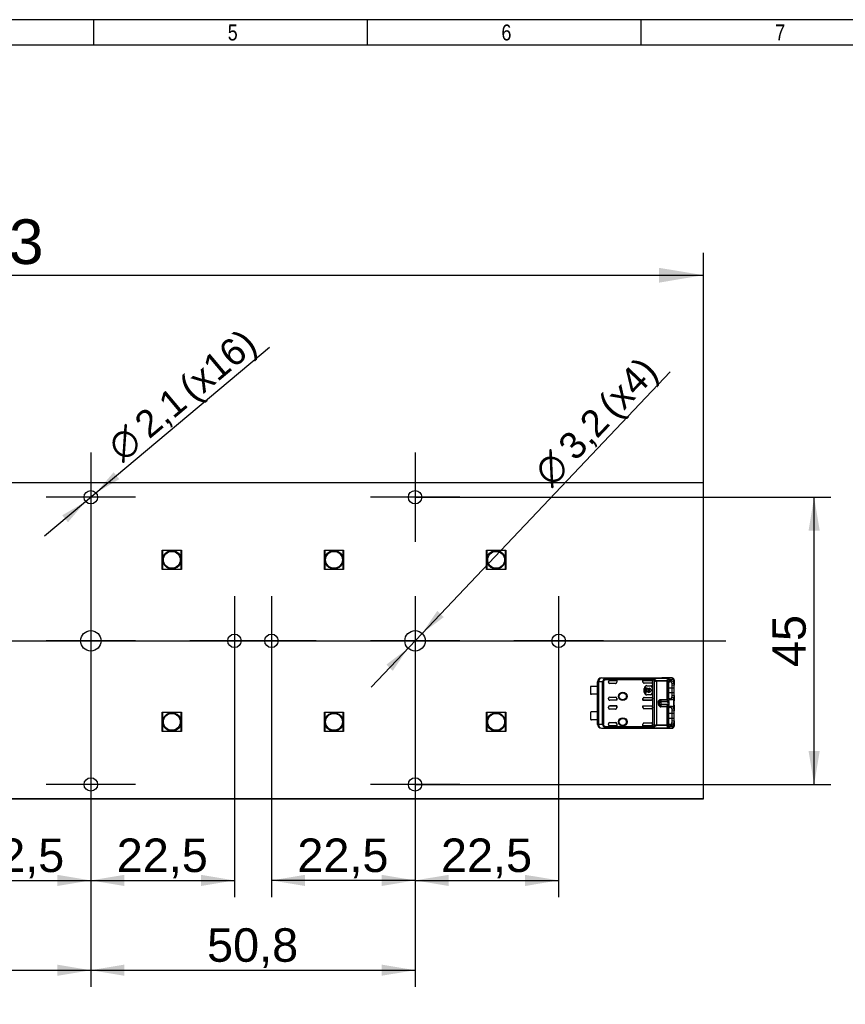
# Model space of a CAD drawing. Header units: millimetres. Extents: x 16 to 406, y 14 to 285.
# Tile 3 of 4: x 180 to 309, y 130 to 285. Entities that reach past the tile are written whole.
import ezdxf
from ezdxf.enums import TextEntityAlignment as Align
from ezdxf.lldxf.tags import DXFTag

# ---------------------------------------------------------------- set-up
doc = ezdxf.new("R2010")
doc.units = ezdxf.units.MM
for name, color, linetype in [('10', 7, 'Continuous'), ('4010-411-12610_S', 7, 'Continuous'), ('Default', 7, 'Continuous'), ('LED_OSLON_GEN3', 7, 'Continuous'), ('PCB_RECLED_224X5', 7, 'Continuous')]:
    doc.layers.add(name, color=color, linetype=linetype)
doc.styles.add('SEACAD_Arial', font='arial.ttf')
doc.styles.add('SEACAD_Solid_Edge_ANSI1_Symbols', font='semeca1.ttf')
tags = doc.linetypes.add('CENTER2', pattern=[28.575, 19.05, -3.175, 3.175, -3.175]).pattern_tags.tags
tags[10:11] = [DXFTag(74, 4), DXFTag(75, 0), DXFTag(340, '0'), DXFTag(46, 0.0), DXFTag(50, 0.0), DXFTag(44, 0.0), DXFTag(45, 0.0)]
tags[8:9] = [DXFTag(74, 4), DXFTag(75, 0), DXFTag(340, '0'), DXFTag(46, 0.0), DXFTag(50, 0.0), DXFTag(44, 0.0), DXFTag(45, 0.0)]
tags[6:7] = [DXFTag(74, 4), DXFTag(75, 0), DXFTag(340, '0'), DXFTag(46, 0.0), DXFTag(50, 0.0), DXFTag(44, 0.0), DXFTag(45, 0.0)]
tags[4:5] = [DXFTag(74, 4), DXFTag(75, 0), DXFTag(340, '0'), DXFTag(46, 0.0), DXFTag(50, 0.0), DXFTag(44, 0.0), DXFTag(45, 0.0)]
doc.dimstyles.new('ISO', dxfattribs={"dimtxt": 7, "dimasz": 7, "dimexe": 3.5, "dimexo": 0, "dimgap": 1.75, "dimtad": 1, "dimtxsty": 'SEACAD_Arial', "dimblk1": '_SE_FILLED', "dimblk2": '_SE_FILLED', "dimsah": 1, "dimcen": 3.5, "dimadec": 0, "dimazin": 0, "dimtfac": 0.5, "dimtdec": 3, "dimtmove": 0, "dimatfit": 3, "dimfxl": 1, "dimarcsym": 0})

# ---------------------------------------------------------------- blocks, each defined once
blk = doc.blocks.new('SEANNOT_GROUP')
at = {"layer": 'Default', "color": 7, "linetype": 'CENTER2'}
blk.add_line((60.27, 187.27), (290.27, 187.27), dxfattribs=at)
blk = doc.blocks.new('SEANNOT_GROUP12')
at = {"layer": 'Default', "color": 7, "linetype": 'CENTER2'}
for p, q in [((190.77, 216.77), (190.77, 202.77)), ((197.77, 209.77), (183.77, 209.77))]:
    blk.add_line(p, q, dxfattribs=at)
blk = doc.blocks.new('SEANNOT_GROUP13')
at = {"layer": 'Default', "color": 7, "linetype": 'CENTER2'}
for p, q in [((190.77, 194.27), (190.77, 180.27)), ((197.77, 187.27), (183.77, 187.27))]:
    blk.add_line(p, q, dxfattribs=at)
blk = doc.blocks.new('SEANNOT_GROUP14')
at = {"layer": 'Default', "color": 7, "linetype": 'CENTER2'}
for p, q in [((190.77, 171.77), (190.77, 157.77)), ((197.77, 164.77), (183.77, 164.77))]:
    blk.add_line(p, q, dxfattribs=at)
blk = doc.blocks.new('SEANNOT_GROUP15')
at = {"layer": 'Default', "color": 7, "linetype": 'CENTER2'}
for p, q in [((213.27, 194.27), (213.27, 180.27)), ((220.27, 187.27), (206.27, 187.27))]:
    blk.add_line(p, q, dxfattribs=at)
blk = doc.blocks.new('SEANNOT_GROUP16')
at = {"layer": 'Default', "color": 7, "linetype": 'CENTER2'}
for p, q in [((219.07, 194.27), (219.07, 180.27)), ((226.07, 187.27), (212.07, 187.27))]:
    blk.add_line(p, q, dxfattribs=at)
blk = doc.blocks.new('SEANNOT_GROUP17')
at = {"layer": 'Default', "color": 7, "linetype": 'CENTER2'}
for p, q in [((241.57, 216.77), (241.57, 202.77)), ((248.57, 209.77), (234.57, 209.77))]:
    blk.add_line(p, q, dxfattribs=at)
blk = doc.blocks.new('SEANNOT_GROUP18')
at = {"layer": 'Default', "color": 7, "linetype": 'CENTER2'}
for p, q in [((241.57, 194.27), (241.57, 180.27)), ((248.57, 187.27), (234.57, 187.27))]:
    blk.add_line(p, q, dxfattribs=at)
blk = doc.blocks.new('SEANNOT_GROUP19')
at = {"layer": 'Default', "color": 7, "linetype": 'CENTER2'}
for p, q in [((241.57, 171.77), (241.57, 157.77)), ((248.57, 164.77), (234.57, 164.77))]:
    blk.add_line(p, q, dxfattribs=at)
blk = doc.blocks.new('SEANNOT_GROUP20')
at = {"layer": 'Default', "color": 7, "linetype": 'CENTER2'}
for p, q in [((264.07, 194.27), (264.07, 180.27)), ((271.07, 187.27), (257.07, 187.27))]:
    blk.add_line(p, q, dxfattribs=at)
blk = doc.blocks.new('SE1')
at = {"layer": '4010-411-12610_S', "color": 7, "linetype": 'Continuous'}
for p, q in [((270.17, 180.14), (270.17, 180.87)), ((270.17, 180.87), (270.18, 180.87)), ((270.18, 180.85), (270.18, 180.87)), ((270.18, 174.18), (270.18, 180.85)), ((270.33, 180.85), (270.18, 180.85)), ((270.18, 180.85), (270.18, 180.85)), ((270.33, 180.85), (270.33, 174.19)), ((270.95, 180.85), (270.33, 180.85)), ((270.77, 181.47), (280.22, 181.47)), ((270.77, 181.47), (270.78, 181.45)), ((271.46, 181.44), (270.78, 181.45)), ((271.1, 180.85), (270.95, 180.85)), ((270.95, 174.19), (270.95, 180.85)), ((271.1, 180.85), (271.1, 174.19)), ((271.24, 181.34), (271.33, 181.17)), ((271.33, 181.35), (278.86, 181.35)), ((271.33, 181.35), (271.33, 181.17)), ((278.8, 181.17), (271.33, 181.17)), ((271.46, 181.44), (281.24, 181.44)), ((271.46, 181.44), (271.46, 181.44)), ((271.46, 181.44), (281.24, 181.44)), ((271.87, 180.77), (271.87, 180.87)), ((272.07, 181.07), (273.17, 181.07)), ((273.16, 181.07), (272.07, 181.07)), ((272.07, 181.07), (272.07, 181.07)), ((272.97, 180.57), (272.07, 180.57)), ((273.16, 181.07), (273.16, 180.77)), ((273.16, 181.07), (273.17, 181.07)), ((273.16, 180.77), (273.17, 180.77)), ((273.17, 181.07), (273.17, 180.77)), ((277.27, 180.83), (277.27, 181.07)), ((277.27, 181.07), (278.6, 181.07)), ((277.28, 181.07), (277.27, 181.07)), ((277.28, 180.82), (277.27, 180.83)), ((278.6, 181.07), (277.28, 181.07)), ((277.28, 180.82), (277.28, 181.07)), ((278.6, 180.63), (277.47, 180.63)), ((278.6, 181.07), (278.6, 181.07)), ((278.8, 181.17), (278.8, 181.16)), ((278.8, 180.87), (278.8, 181.16)), ((278.8, 180.87), (278.8, 180.83)), ((278.8, 178.21), (278.8, 180.83)), ((279.2, 181.15), (278.86, 181.35)), ((279.08, 174.03), (279.08, 181.01)), ((279.42, 181.06), (281.06, 181.06)), ((279.42, 181.06), (279.42, 180.93)), ((279.42, 180.93), (279.42, 174.1)), ((281.06, 180.93), (279.42, 180.93)), ((280.22, 181.46), (280.22, 181.47)), ((280.22, 181.46), (280.23, 181.46)), ((281.83, 181.46), (280.22, 181.46)), ((281.06, 181.06), (281.14, 181.28)), ((281.06, 180.93), (281.06, 181.06)), ((281.06, 178.1), (281.06, 180.93)), ((281.25, 180.93), (281.06, 180.93)), ((281.14, 181.28), (281.24, 181.44)), ((281.83, 181.46), (281.24, 181.44)), ((281.24, 181.44), (281.24, 181.44)), ((281.25, 180.93), (281.25, 178.1)), ((281.38, 180.88), (281.54, 180.88)), ((281.43, 181.24), (282.01, 181.26)), ((281.82, 180.98), (281.5, 180.98)), ((281.54, 180.88), (281.82, 180.98)), ((281.83, 180.59), (282.11, 180.66)), ((282.11, 180.66), (282.11, 181.22)), ((282.17, 181.06), (282.17, 180.31)), ((269.07, 180.09), (269.07, 178.94)), ((270.17, 180.14), (269.22, 180.14)), ((270.17, 180.14), (270.17, 178.89)), ((277.48, 179.22), (277.48, 179.82)), ((277.5, 179.82), (277.48, 179.82)), ((277.48, 179.22), (277.5, 179.22)), ((277.5, 179.22), (277.5, 179.82)), ((277.62, 179.02), (277.62, 180.01)), ((277.62, 180.01), (277.75, 180.01)), ((277.75, 179.02), (277.62, 179.02)), ((277.75, 180.01), (277.75, 179.58)), ((277.75, 179.58), (277.86, 179.58)), ((277.86, 179.45), (277.75, 179.45)), ((277.75, 179.45), (277.75, 179.02)), ((277.9, 180.24), (278.5, 180.24)), ((277.9, 180.24), (277.9, 180.22)), ((277.9, 180.22), (278.5, 180.22)), ((277.98, 179.58), (278.39, 179.58)), ((278.39, 179.45), (277.98, 179.45)), ((278.1, 179.84), (278.1, 179.72)), ((278.27, 179.72), (278.27, 179.84)), ((278.5, 180.22), (278.5, 180.24)), ((278.52, 179.58), (278.62, 179.58)), ((278.62, 179.45), (278.52, 179.45)), ((278.62, 179.58), (278.62, 179.45)), ((278.73, 180.02), (278.7, 180.02)), ((278.7, 180.02), (278.7, 179.02)), ((278.7, 179.02), (278.73, 179.02)), ((278.73, 180.02), (278.73, 179.02)), ((281.27, 180.37), (281.27, 178.67)), ((281.87, 179.87), (281.27, 179.87)), ((281.27, 179.17), (281.87, 179.17)), ((282.17, 180.31), (281.87, 180.27)), ((281.87, 179.87), (281.87, 180.27)), ((282.17, 179.87), (281.87, 179.87)), ((281.87, 179.17), (281.87, 179.87)), ((281.87, 179.17), (282.17, 179.17)), ((281.87, 178.77), (281.87, 179.17)), ((282.17, 179.87), (282.17, 180.31)), ((282.17, 180.28), (282.17, 180.31)), ((282.17, 179.17), (282.17, 179.87)), ((282.17, 178.73), (282.17, 179.17)), ((270.17, 178.89), (269.22, 178.89)), ((270.17, 176.14), (270.17, 178.89)), ((271.87, 178.16), (271.87, 178.27)), ((272.07, 178.47), (272.97, 178.47)), ((273.17, 177.96), (272.07, 177.96)), ((273.16, 177.96), (272.07, 177.96)), ((272.07, 177.96), (272.07, 177.96)), ((273.16, 177.96), (273.16, 178.27)), ((273.17, 178.27), (273.16, 178.27)), ((273.16, 177.96), (273.17, 177.96)), ((273.17, 178.27), (273.17, 177.96)), ((277.28, 178.22), (277.27, 178.21)), ((277.27, 177.96), (277.27, 178.21)), ((277.27, 177.96), (278.6, 177.96)), ((277.28, 177.96), (277.27, 177.96)), ((277.28, 178.22), (277.28, 177.96)), ((278.6, 177.96), (277.28, 177.96)), ((277.47, 178.41), (278.6, 178.41)), ((277.9, 178.82), (277.9, 178.79)), ((278.5, 178.82), (277.9, 178.82)), ((278.5, 178.79), (277.9, 178.79)), ((278.5, 178.79), (278.5, 178.82)), ((278.6, 177.96), (278.6, 177.96)), ((278.8, 178.21), (278.8, 178.16)), ((278.8, 176.87), (278.8, 178.16)), ((279.67, 177.66), (279.67, 177.38)), ((279.87, 177.63), (279.67, 177.66)), ((279.87, 177.41), (279.67, 177.38)), ((279.87, 177.63), (279.94, 177.85)), ((279.87, 177.53), (279.87, 177.55)), ((279.87, 177.41), (279.87, 177.53)), ((280.07, 178.1), (281.06, 178.1)), ((280.07, 178.1), (280.07, 177.98)), ((281.06, 177.98), (280.07, 177.98)), ((280.07, 177.98), (280.07, 177.76)), ((280.07, 177.76), (281.13, 177.76)), ((280.07, 177.76), (280.07, 177.27)), ((281.06, 177.98), (281.06, 178.1)), ((281.06, 178.1), (281.25, 178.1)), ((281.13, 177.76), (281.06, 177.98)), ((281.54, 178.16), (281.38, 178.16)), ((281.5, 178.06), (281.82, 178.06)), ((281.82, 178.06), (281.54, 178.16)), ((281.83, 178.44), (282.11, 178.37)), ((281.87, 178.77), (282.17, 178.73)), ((282.11, 176.66), (282.11, 178.37)), ((282.17, 178.73), (282.17, 177.94)), ((282.17, 177.94), (282.17, 177.91)), ((269.07, 176.09), (269.07, 174.94)), ((270.17, 176.14), (269.22, 176.14)), ((270.17, 176.14), (270.17, 174.89)), ((271.87, 176.77), (271.87, 176.87)), ((272.07, 177.07), (273.17, 177.07)), ((273.16, 177.07), (272.07, 177.07)), ((272.07, 177.07), (272.07, 177.07)), ((272.97, 176.57), (272.07, 176.57)), ((273.16, 176.77), (273.16, 177.07)), ((273.16, 177.07), (273.17, 177.07)), ((273.16, 176.77), (273.17, 176.77)), ((273.17, 177.07), (273.17, 176.77)), ((277.27, 176.83), (277.27, 177.07)), ((277.27, 177.07), (278.6, 177.07)), ((277.28, 177.07), (277.27, 177.07)), ((277.28, 176.82), (277.27, 176.83)), ((277.28, 177.07), (277.28, 176.82)), ((277.28, 177.07), (278.6, 177.07)), ((278.6, 176.63), (277.47, 176.63)), ((278.6, 177.07), (278.6, 177.07)), ((278.8, 176.87), (278.8, 176.83)), ((278.8, 174.21), (278.8, 176.83)), ((281.13, 177.27), (280.07, 177.27)), ((280.07, 177.27), (280.07, 177.06)), ((280.07, 177.06), (281.06, 177.06)), ((280.07, 177.06), (280.07, 176.93)), ((281.06, 176.93), (280.07, 176.93)), ((281.06, 177.06), (281.13, 177.27)), ((281.06, 176.93), (281.06, 177.06)), ((281.06, 174.1), (281.06, 176.93)), ((281.25, 176.93), (281.06, 176.93)), ((281.25, 176.93), (281.25, 174.1)), ((281.27, 176.37), (281.27, 174.67)), ((281.87, 175.87), (281.27, 175.87)), ((281.38, 176.88), (281.54, 176.88)), ((281.82, 176.98), (281.5, 176.98)), ((281.54, 176.88), (281.82, 176.98)), ((281.83, 176.59), (282.11, 176.66)), ((282.17, 176.31), (281.87, 176.27)), ((281.87, 175.87), (281.87, 176.27)), ((282.17, 175.87), (281.87, 175.87)), ((281.87, 175.17), (281.87, 175.87)), ((282.17, 177.12), (282.17, 177.1)), ((282.17, 177.1), (282.17, 176.31)), ((282.17, 175.87), (282.17, 176.31)), ((282.17, 176.28), (282.17, 176.31)), ((282.17, 175.17), (282.17, 175.87)), ((270.17, 174.89), (269.22, 174.89)), ((270.17, 174.17), (270.17, 174.89)), ((272.07, 174.47), (272.97, 174.47)), ((277.47, 174.41), (278.6, 174.41)), ((281.27, 175.17), (281.87, 175.17)), ((281.83, 174.44), (282.11, 174.37)), ((281.87, 175.17), (282.17, 175.17)), ((281.87, 174.77), (281.87, 175.17)), ((281.87, 174.77), (282.17, 174.73)), ((282.11, 173.82), (282.11, 174.37)), ((282.17, 174.73), (282.17, 175.17)), ((282.17, 174.73), (282.17, 173.97)), ((270.17, 174.17), (270.18, 174.17)), ((270.18, 174.18), (270.33, 174.18)), ((270.18, 174.18), (270.18, 174.17)), ((270.18, 174.18), (270.18, 174.18)), ((270.33, 174.19), (270.95, 174.19)), ((270.78, 173.58), (270.77, 173.57)), ((270.77, 173.57), (280.22, 173.57)), ((270.78, 173.58), (271.46, 173.59)), ((270.95, 174.19), (271.1, 174.19)), ((271.24, 173.7), (271.25, 173.71)), ((271.25, 173.71), (271.33, 173.86)), ((271.33, 173.86), (278.8, 173.86)), ((271.33, 173.86), (271.33, 173.68)), ((278.87, 173.68), (271.33, 173.68)), ((271.46, 173.6), (281.24, 173.6)), ((271.46, 173.6), (271.46, 173.59)), ((281.24, 173.59), (271.46, 173.59)), ((271.87, 174.16), (271.87, 174.27)), ((273.17, 173.96), (272.07, 173.96)), ((273.16, 173.96), (272.07, 173.96)), ((272.07, 173.96), (272.07, 173.96)), ((273.16, 174.27), (273.16, 173.96)), ((273.17, 174.27), (273.16, 174.27)), ((273.16, 173.96), (273.17, 173.96)), ((273.17, 174.27), (273.17, 173.96)), ((277.28, 174.22), (277.27, 174.21)), ((277.27, 173.96), (277.27, 174.21)), ((277.27, 173.96), (278.6, 173.96)), ((277.28, 173.96), (277.27, 173.96)), ((277.28, 173.96), (277.28, 174.22)), ((278.6, 173.96), (277.28, 173.96)), ((278.6, 173.96), (278.6, 173.96)), ((278.8, 174.21), (278.8, 174.16)), ((278.8, 173.88), (278.8, 174.16)), ((278.87, 173.68), (279.2, 173.88)), ((279.42, 174.1), (281.06, 174.1)), ((279.42, 174.1), (279.42, 173.98)), ((281.06, 173.98), (279.42, 173.98)), ((280.22, 173.57), (280.22, 173.58)), ((280.23, 173.58), (280.22, 173.58)), ((280.22, 173.58), (281.83, 173.58)), ((281.06, 173.98), (281.06, 174.1)), ((281.06, 174.1), (281.25, 174.1)), ((281.14, 173.75), (281.06, 173.98)), ((281.24, 173.6), (281.14, 173.75)), ((281.24, 173.59), (281.24, 173.6)), ((281.24, 173.59), (281.83, 173.58)), ((281.54, 174.16), (281.38, 174.16)), ((282.01, 173.78), (281.43, 173.79)), ((281.5, 174.06), (281.82, 174.06)), ((281.82, 174.06), (281.54, 174.16))]:
    blk.add_line(p, q, dxfattribs=at)
for centre, radius in [((274.12, 178.57), 0.657), ((274.12, 178.57), 0.586), ((274.12, 178.57), 0.55), ((274.12, 178.57), 0.552), ((274.12, 174.57), 0.657), ((274.12, 174.57), 0.586), ((274.12, 174.57), 0.55), ((274.12, 174.57), 0.552)]:
    blk.add_circle(centre, radius, dxfattribs=at)
for centre, radius, start, end in [((270.78, 180.85), 0.6, 90.004, 179.9956), ((271.53, 180.83), 0.581, 119.4844, 178.8126), ((271.32, 181.14), 0.213, 87.689, 111.1832), ((272.07, 180.77), 0.2, 180, 270), ((279.31, 181.11), 0.513, 151.4654, 172.6325), ((278.32, 179.86), 1.39, 56.3247, 69.4849), ((279.43, 180.86), 0.376, 127.5468, 155.6336), ((279.43, 181.75), 0.821, 244.9096, 269.4245), ((279.44, 181.42), 0.362, 227.489, 267.1839), ((281.03, 180.81), 0.249, 29.2716, 83.1726), ((281.1, 181.06), 0.231, 15.4661, 81.313), ((281.23, 181.23), 0.207, 3.1146, 84.8365), ((282.15, 180.68), 0.935, 152.0828, 164.2359), ((281.64, 180.97), 0.346, 126.1301, 153.8376), ((281.82, 181.12), 0.334, 46.0862, 90.7925), ((281.82, 181.26), 0.195, 358.4846, 87.9947), ((280.89, 180.3), 0.983, 358.1011, 17.0483), ((281.79, 181.1), 0.378, 9.6947, 37.3605), ((281.4, 180.36), 0.768, 356.2754, 23.2153), ((281.79, 181.1), 0.378, 357.4172, 1.3958), ((269.22, 179.89), 0.25, 90, 126.8699), ((269.22, 179.14), 0.25, 233.1301, 270), ((277.9, 179.82), 0.426, 90, 180), ((277.9, 179.22), 0.426, 180, 270), ((277.9, 179.82), 0.4, 90, 180), ((277.9, 179.22), 0.4, 180, 270), ((278.19, 179.52), 0.337, 104.2042, 168.6727), ((278.19, 179.52), 0.337, 191.3273, 348.6727), ((278.19, 179.52), 0.217, 112.432, 162.2153), ((278.19, 179.52), 0.217, 197.7847, 342.2153), ((278.19, 179.52), 0.337, 11.3273, 75.7958), ((278.19, 179.52), 0.217, 17.7847, 67.568), ((278.5, 180.02), 0.226, 0, 90), ((278.5, 180.02), 0.2, 0, 90), ((278.5, 179.02), 0.226, 270, 360), ((278.5, 179.02), 0.2, 270, 0), ((272.07, 178.27), 0.2, 90, 180), ((280.54, 177.56), 0.668, 174.1343, 181.3005), ((281.03, 178.22), 0.249, 276.8284, 330.7273), ((281.1, 177.99), 0.232, 278.5939, 343.7237), ((280.78, 177.52), 0.426, 324.702, 35.2981), ((280.28, 177.52), 1.12, 338.5184, 21.4817), ((280.74, 178.75), 1.13, 344.1984, 0.6678), ((281.41, 178.68), 0.763, 336.7298, 3.8484), ((284.11, 177.52), 1.98, 168.5509, 191.4751), ((284.39, 177.52), 2.26, 170.3389, 189.6943), ((269.22, 175.89), 0.25, 90, 126.8699), ((272.07, 176.77), 0.2, 180, 270), ((281.03, 176.81), 0.249, 29.2767, 83.1684), ((282.18, 176.67), 0.962, 153.0574, 164.1819), ((280.89, 176.3), 0.983, 358.1004, 17.046), ((281.4, 176.36), 0.768, 356.2579, 23.1838), ((269.22, 175.14), 0.25, 233.1301, 270), ((272.07, 174.27), 0.2, 90, 180), ((280.74, 174.75), 1.13, 344.1985, 0.6687), ((281.41, 174.68), 0.763, 336.7079, 3.8541), ((270.78, 174.18), 0.6, 180.0044, 269.9972), ((271.53, 174.2), 0.582, 181.2569, 240.5251), ((271.32, 173.9), 0.216, 248.8079, 271.9904), ((278.32, 175.18), 1.39, 290.5133, 303.6746), ((279.23, 173.91), 0.427, 186.3279, 211.9726), ((279.43, 173.27), 0.829, 90.6971, 114.9695), ((279.44, 173.61), 0.365, 93.0093, 132.3193), ((281.03, 174.22), 0.249, 276.8293, 330.7266), ((281.1, 173.98), 0.231, 278.6128, 344.6201), ((281.23, 173.8), 0.206, 275.0488, 356.9914), ((282.15, 174.36), 0.934, 195.762, 207.932), ((281.64, 174.07), 0.346, 206.1713, 233.8588), ((281.82, 173.91), 0.334, 269.1872, 313.9663), ((281.82, 173.77), 0.195, 272.0087, 1.5161), ((281.8, 173.93), 0.364, 313.708, 351.2949), ((281.94, 173.79), 0.167, 312.1258, 8.1629)]:
    blk.add_arc(centre, radius, start, end, dxfattribs=at)
for centre, major_axis, ratio, start_param, end_param in [((270.77, 180.87), (0.424, -0.424), 0.999924, 2.35623, 3.926978), ((270.78, 180.85), (0.006, 0.6), 0.766027, 0.013567, 1.579437), ((272.07, 180.87), (0, -0.2), 0.999994, 3.141593, 4.712389), ((272.07, 180.87), (0, -0.2), 0.999994, 3.141593, 4.712375), ((272.96, 180.77), (-0.2, 0), 0.999848, 1.570796, 3.141601), ((272.97, 180.77), (-0.2, 0), 0.999848, 1.570796, 3.141601), ((277.47, 180.83), (0.141, -0.141), 0.999695, 3.926839, 5.497939), ((277.48, 180.82), (0.141, -0.141), 0.999695, 3.932239, 4.712389), ((278.6, 180.87), (0, -0.2), 0.999994, 1.570796, 3.141593), ((278.6, 180.87), (0, -0.2), 0.999994, 1.570796, 3.141593), ((278.6, 180.83), (0, -0.2), 0.999848, 0, 1.570796), ((280.22, 180.87), (0, 0.6), 0.999962, 6.103357, 6.283185), ((281.24, 181.24), (-0.005, 0.2), 0.939661, 4.689874, 6.257729), ((282.02, 180.36), (-0.001, -0.902), 0.342128, 2.840825, 3.150345), ((281.92, 181.22), (-0.134, -0.148), 0.8975, 2.254597, 3.141363), ((272.07, 178.16), (0, 0.2), 0.999994, 1.570796, 3.141593), ((272.07, 178.16), (0, 0.2), 0.999994, 1.570796, 3.141593), ((272.96, 178.27), (-0.2, 0), 0.999848, 3.141593, 4.712389), ((272.97, 178.27), (-0.2, 0), 0.999848, 3.141593, 4.712389), ((277.47, 178.21), (0.141, 0.141), 0.999695, 0.785246, 2.356347), ((277.48, 178.22), (0.141, 0.141), 0.999695, 1.570796, 2.356347), ((278.6, 178.21), (0, 0.2), 0.999848, 4.712389, 6.283185), ((278.6, 178.16), (0, 0.2), 0.999994, 3.141593, 4.712389), ((278.6, 178.16), (0, 0.2), 0.999994, 3.141593, 4.712389), ((280.07, 177.6), (-0.2, 0), 0.821429, 4.712389, 6.100671), ((280.07, 177.44), (0.2, 0), 0.821429, 3.324107, 4.712389), ((281.49, 178.71), (0, -0.938), 0.34202, -0.859272, -0.576897), ((272.07, 176.87), (0, -0.2), 0.999994, 3.141593, 4.712389), ((272.07, 176.87), (0, -0.2), 0.999994, 3.141593, 4.712389), ((272.96, 176.77), (-0.2, 0), 0.999848, 1.570796, 3.141593), ((272.97, 176.77), (-0.2, 0), 0.999848, 1.570796, 3.141593), ((277.47, 176.83), (0.141, -0.141), 0.999695, 3.926838, 5.497939), ((277.48, 176.82), (0.141, -0.141), 0.999695, 3.926838, 4.712389), ((278.6, 176.87), (0, -0.2), 0.999994, 1.570796, 3.141593), ((278.6, 176.87), (0, -0.2), 0.999994, 1.570796, 3.141593), ((278.6, 176.83), (0, -0.2), 0.999848, 0, 1.570796), ((272.96, 174.27), (-0.2, 0), 0.999848, 3.141593, 4.712389), ((272.97, 174.27), (-0.2, 0), 0.999848, 3.141593, 4.712389), ((277.47, 174.21), (0.141, 0.141), 0.999695, 0.785246, 2.356347), ((277.48, 174.22), (0.141, 0.141), 0.999695, 1.570796, 2.356347), ((278.6, 174.21), (0, 0.2), 0.999848, 4.712389, 6.283185), ((270.77, 174.17), (0.424, 0.424), 0.999924, 2.356207, 3.926956), ((270.78, 174.18), (-0.006, 0.6), 0.766027, 1.562157, 3.128038), ((272.07, 174.16), (0, 0.2), 0.999994, 1.570796, 3.141593), ((272.07, 174.16), (0, 0.2), 0.999994, 1.57081, 3.141593), ((278.6, 174.16), (0, 0.2), 0.999994, 3.141593, 4.712389), ((278.6, 174.16), (0, 0.2), 0.999994, 3.141593, 4.712389), ((280.22, 174.17), (0, 0.6), 0.999962, 3.141593, 3.321418), ((281.24, 173.79), (0.005, 0.2), 0.939661, 3.166998, 4.734915), ((282.02, 174.68), (0, 0.9), 0.34204, 3.132956, 3.443098), ((281.97, 173.97), (0.2, 0), 0.754543, 6.071721, 6.283069)]:
    blk.add_ellipse(centre, major_axis=major_axis, ratio=ratio, start_param=start_param, end_param=end_param, dxfattribs=at)
for points in [[(271.1, 180.85), (271.1, 180.89), (271.12, 180.98), (271.2, 181.09), (271.28, 181.15), (271.33, 181.17)], [(282.11, 180.66), (282.03, 180.87), (281.94, 180.98), (281.82, 180.98)], [(281.82, 178.06), (281.93, 178.06), (282.03, 178.17), (282.11, 178.37)], [(282.11, 176.66), (282.03, 176.87), (281.94, 176.98), (281.82, 176.98)], [(281.82, 174.06), (281.93, 174.06), (282.03, 174.17), (282.11, 174.37)], [(271.33, 173.86), (271.28, 173.89), (271.19, 173.95), (271.12, 174.06), (271.1, 174.15), (271.1, 174.19)], [(278.8, 173.88), (278.8, 173.88), (278.8, 173.87), (278.8, 173.87), (278.8, 173.86), (278.8, 173.86)], [(282.17, 173.97), (282.17, 173.9), (282.15, 173.85), (282.11, 173.82)]]:
    blk.add_open_spline(points, degree=3, dxfattribs=at)
for points, degree, knots in [([(271.24, 181.34), (271.25, 181.35), (271.26, 181.38), (271.29, 181.4), (271.32, 181.42), (271.38, 181.44), (271.43, 181.44), (271.46, 181.44)], 3, [0, 0, 0, 0, 0.22116, 0.406893, 0.558337, 0.7658, 1, 1, 1, 1]), ([(271.33, 181.35), (271.33, 181.36), (271.33, 181.38), (271.34, 181.41), (271.36, 181.42), (271.38, 181.43), (271.39, 181.43), (271.41, 181.44), (271.44, 181.44), (271.45, 181.44), (271.46, 181.44)], 3, [0, 0, 0, 0, 0.139359, 0.528699, 0.63957, 0.693828, 0.749169, 0.871848, 0.954914, 1, 1, 1, 1]), ([(281.5, 180.98), (281.47, 180.98), (281.44, 180.97), (281.39, 180.91), (281.36, 180.86), (281.32, 180.75), (281.3, 180.68), (281.28, 180.53), (281.27, 180.45), (281.27, 180.37)], 3, [0, 0, 0, 0, 0.25, 0.25, 0.5, 0.5, 0.75, 0.75, 1, 1, 1, 1]), ([(281.83, 180.59), (281.82, 180.61), (281.8, 180.66), (281.76, 180.72), (281.72, 180.77), (281.68, 180.82), (281.64, 180.85), (281.59, 180.88), (281.56, 180.88), (281.54, 180.88)], 3, [0, 0, 0, 0, 0.119175, 0.246235, 0.381187, 0.524038, 0.67479, 0.833445, 1, 1, 1, 1]), ([(282.11, 181.22), (282.12, 181.21), (282.14, 181.19), (282.15, 181.16), (282.17, 181.12), (282.17, 181.08), (282.17, 181.06)], 3, [0, 0, 0, 0, 0.227998, 0.471255, 0.728745, 1, 1, 1, 1]), ([(279.67, 177.66), (279.71, 177.85), (279.82, 177.97), (279.92, 178.09), (280.07, 178.1)], 2, [0, 0, 0, 0.5, 0.5, 1, 1, 1]), ([(280.07, 177.06), (280.06, 177.06), (280.05, 177.06), (280.02, 177.08), (279.99, 177.1), (279.96, 177.14), (279.92, 177.22), (279.89, 177.31), (279.88, 177.38), (279.87, 177.41)], 3, [0, 0, 0, 0, 0.043186, 0.098981, 0.205363, 0.325965, 0.45185, 0.820133, 1, 1, 1, 1]), ([(279.94, 177.85), (279.96, 177.88), (279.97, 177.91), (280.02, 177.96), (280.04, 177.98), (280.07, 177.98)], 3, [0, 0, 0, 0, 0.5, 0.5, 1, 1, 1, 1]), ([(281.27, 178.67), (281.27, 178.51), (281.3, 178.35), (281.38, 178.12), (281.44, 178.06), (281.49, 178.06)], 3, [0, 0, 0, 0, 0.5, 0.5, 1, 1, 1, 1]), ([(281.54, 178.16), (281.55, 178.16), (281.58, 178.16), (281.62, 178.17), (281.66, 178.2), (281.71, 178.24), (281.76, 178.32), (281.81, 178.4), (281.83, 178.45)], 3, [0, 0, 0, 0, 0.129424, 0.256929, 0.382523, 0.506216, 0.751084, 1, 1, 1, 1]), ([(279.67, 177.38), (279.68, 177.36), (279.69, 177.3), (279.73, 177.19), (279.8, 177.07), (279.9, 176.98), (279.99, 176.95), (280.03, 176.94), (280.06, 176.94), (280.07, 176.93)], 3, [0, 0, 0, 0, 0.100643, 0.277927, 0.536152, 0.773195, 0.8851, 0.944575, 1, 1, 1, 1]), ([(281.5, 176.98), (281.47, 176.98), (281.44, 176.97), (281.39, 176.91), (281.36, 176.86), (281.32, 176.75), (281.3, 176.68), (281.28, 176.53), (281.27, 176.45), (281.27, 176.37)], 3, [0, 0, 0, 0, 0.25, 0.25, 0.5, 0.5, 0.75, 0.75, 1, 1, 1, 1]), ([(281.83, 176.59), (281.82, 176.61), (281.8, 176.66), (281.76, 176.72), (281.72, 176.77), (281.68, 176.82), (281.64, 176.85), (281.59, 176.88), (281.56, 176.88), (281.54, 176.88)], 3, [0, 0, 0, 0, 0.119189, 0.246257, 0.381214, 0.524065, 0.674813, 0.833458, 1, 1, 1, 1]), ([(281.27, 174.67), (281.27, 174.51), (281.3, 174.35), (281.38, 174.12), (281.44, 174.06), (281.49, 174.06)], 3, [0, 0, 0, 0, 0.5, 0.5, 1, 1, 1, 1]), ([(281.54, 174.16), (281.55, 174.16), (281.58, 174.16), (281.62, 174.17), (281.66, 174.2), (281.71, 174.24), (281.76, 174.32), (281.81, 174.4), (281.83, 174.45)], 3, [0, 0, 0, 0, 0.129424, 0.256929, 0.382523, 0.506216, 0.751084, 1, 1, 1, 1]), ([(271.24, 173.7), (271.25, 173.69), (271.26, 173.67), (271.27, 173.65), (271.29, 173.63), (271.31, 173.62), (271.34, 173.61), (271.37, 173.6), (271.41, 173.59), (271.44, 173.59), (271.46, 173.59)], 3, [0, 0, 0, 0, 0.103499, 0.29232, 0.407301, 0.532909, 0.64319, 0.751757, 0.866674, 1, 1, 1, 1]), ([(271.46, 173.6), (271.45, 173.6), (271.42, 173.6), (271.4, 173.6), (271.38, 173.61), (271.36, 173.61), (271.34, 173.63), (271.33, 173.65), (271.33, 173.68), (271.33, 173.68)], 3, [0, 0, 0, 0, 0.082466, 0.249738, 0.305201, 0.359595, 0.470754, 0.837658, 1, 1, 1, 1])]:
    blk.add_open_spline(points, degree=degree, knots=knots, dxfattribs=at)
for points, weights in [([(281.13, 177.27), (281.23, 177.26), (281.3, 177.19), (281.32, 177.11)], [1.12803189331, 0.957317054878, 0.957322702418, 1.12804883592]), ([(279.2, 173.88), (279.15, 173.92), (279.11, 173.97), (279.08, 174.03)], [1.03238197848, 0.973672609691, 0.994794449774, 1.09574749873])]:
    blk.add_rational_spline(points, weights, degree=3, dxfattribs=at)
at = {"layer": 'LED_OSLON_GEN3', "color": 7, "linetype": 'Continuous'}
for p, q in [((201.97, 198.47), (201.97, 201.47)), ((201.97, 201.47), (204.97, 201.47)), ((202.02, 201.42), (201.97, 201.47)), ((204.92, 201.42), (202.02, 201.42)), ((202.02, 201.42), (202.02, 198.52)), ((204.92, 201.42), (204.97, 201.47)), ((204.92, 198.52), (204.92, 201.42)), ((204.97, 201.47), (204.97, 198.47)), ((227.37, 198.47), (227.37, 201.47)), ((227.37, 201.47), (230.37, 201.47)), ((227.42, 201.42), (227.37, 201.47)), ((230.32, 201.42), (227.42, 201.42)), ((227.42, 201.42), (227.42, 198.52)), ((230.32, 201.42), (230.37, 201.47)), ((230.32, 198.52), (230.32, 201.42)), ((230.37, 201.47), (230.37, 198.47)), ((252.77, 198.47), (252.77, 201.47)), ((252.77, 201.47), (255.77, 201.47)), ((252.82, 201.42), (252.77, 201.47)), ((255.72, 201.42), (252.82, 201.42)), ((252.82, 201.42), (252.82, 198.52)), ((255.72, 201.42), (255.77, 201.47)), ((255.72, 198.52), (255.72, 201.42)), ((255.77, 201.47), (255.77, 198.47)), ((201.97, 198.47), (202.02, 198.52)), ((204.97, 198.47), (201.97, 198.47)), ((202.02, 198.52), (204.92, 198.52)), ((204.97, 198.47), (204.92, 198.52)), ((227.37, 198.47), (227.42, 198.52)), ((230.37, 198.47), (227.37, 198.47)), ((227.42, 198.52), (230.32, 198.52)), ((230.37, 198.47), (230.32, 198.52)), ((252.77, 198.47), (252.82, 198.52)), ((255.77, 198.47), (252.77, 198.47)), ((252.82, 198.52), (255.72, 198.52)), ((255.77, 198.47), (255.72, 198.52)), ((201.97, 173.07), (201.97, 176.07)), ((201.97, 176.07), (204.97, 176.07)), ((202.02, 176.02), (201.97, 176.07)), ((204.92, 176.02), (202.02, 176.02)), ((202.02, 176.02), (202.02, 173.12)), ((204.92, 176.02), (204.97, 176.07)), ((204.92, 173.12), (204.92, 176.02)), ((204.97, 176.07), (204.97, 173.07)), ((227.37, 173.07), (227.37, 176.07)), ((227.37, 176.07), (230.37, 176.07)), ((227.42, 176.02), (227.37, 176.07)), ((230.32, 176.02), (227.42, 176.02)), ((227.42, 176.02), (227.42, 173.12)), ((230.32, 176.02), (230.37, 176.07)), ((230.32, 173.12), (230.32, 176.02)), ((230.37, 176.07), (230.37, 173.07)), ((252.77, 173.07), (252.77, 176.07)), ((252.77, 176.07), (255.77, 176.07)), ((252.82, 176.02), (252.77, 176.07)), ((255.72, 176.02), (252.82, 176.02)), ((252.82, 176.02), (252.82, 173.12)), ((255.72, 176.02), (255.77, 176.07)), ((255.72, 173.12), (255.72, 176.02)), ((255.77, 176.07), (255.77, 173.07)), ((201.97, 173.07), (202.02, 173.12)), ((204.97, 173.07), (201.97, 173.07)), ((202.02, 173.12), (204.92, 173.12)), ((204.97, 173.07), (204.92, 173.12)), ((227.37, 173.07), (227.42, 173.12)), ((230.37, 173.07), (227.37, 173.07)), ((227.42, 173.12), (230.32, 173.12)), ((230.37, 173.07), (230.32, 173.12)), ((252.77, 173.07), (252.82, 173.12)), ((255.77, 173.07), (252.77, 173.07)), ((252.82, 173.12), (255.72, 173.12)), ((255.77, 173.07), (255.72, 173.12))]:
    blk.add_line(p, q, dxfattribs=at)
for centre, radius in [((203.47, 199.97), 1.44), ((203.47, 199.97), 1.32), ((228.87, 199.97), 1.44), ((228.87, 199.97), 1.32), ((254.27, 199.97), 1.44), ((254.27, 199.97), 1.32), ((203.47, 174.57), 1.44), ((203.47, 174.57), 1.32), ((228.87, 174.57), 1.44), ((228.87, 174.57), 1.32), ((254.27, 174.57), 1.44), ((254.27, 174.57), 1.32)]:
    blk.add_circle(centre, radius, dxfattribs=at)
at = {"layer": 'PCB_RECLED_224X5', "color": 7, "linetype": 'Continuous'}
for p, q in [((286.77, 212.02), (63.77, 212.02)), ((286.77, 162.52), (286.77, 212.02)), ((63.77, 162.52), (286.77, 162.52))]:
    blk.add_line(p, q, dxfattribs=at)
for centre, radius in [((190.77, 209.77), 1.05), ((241.57, 209.77), 1.05), ((190.77, 187.27), 1.6), ((213.27, 187.27), 1.05), ((219.07, 187.27), 1.05), ((241.57, 187.27), 1.6), ((264.07, 187.27), 1.05), ((190.77, 164.77), 1.05), ((241.57, 164.77), 1.05)]:
    blk.add_circle(centre, radius, dxfattribs=at)
blk = doc.blocks.new('DMBLK34')
at = {"layer": 'Default', "linetype": 'Continuous'}
for points in [[(70.77, 245.71), (63.77, 244.55), (70.77, 243.38)], [(279.77, 245.71), (279.77, 243.38), (286.77, 244.55)]]:
    blk.add_hatch(color=7, dxfattribs=at).paths.add_polyline_path(points)
at = {"layer": 'Default', "color": 7, "linetype": 'Continuous'}
for p, q in [((63.77, 212.02), (63.77, 248.05)), ((286.77, 212.02), (286.77, 248.05)), ((63.77, 244.55), (286.77, 244.55))]:
    blk.add_line(p, q, dxfattribs=at)
at = {"layer": 'Default', "color": 7, "linetype": 'Continuous', "style": 'SEACAD_Arial'}
blk.add_text('223', height=7, dxfattribs=at).set_placement((167.05, 253.3), align=Align.TOP_LEFT)
blk = doc.blocks.new('_SE_FILLED')
at = {"color": 0}
blk.add_line((0, 0), (-1, 0), dxfattribs=at)
blk.add_solid([(0, 0), (-1, -0.1665), (-1, 0.1665), (0, 0)], dxfattribs=at)
blk = doc.blocks.new('GDimGGroup')
at = {"layer": 'Default', "color": 7, "linetype": 'Continuous'}
for p, q in [((286.77, 212.02), (41.82, 212.02)), ((286.77, 162.52), (41.82, 162.52))]:
    blk.add_line(p, q, dxfattribs=at)
blk = doc.blocks.new('DMBLK40')
at = {"layer": 'Default', "linetype": 'Continuous'}
for points in [[(173.52, 148.86), (173.52, 150.61), (168.27, 149.74)], [(185.52, 148.86), (190.77, 149.74), (185.52, 150.61)]]:
    blk.add_hatch(color=7, dxfattribs=at).paths.add_polyline_path(points)
at = {"layer": 'Default', "color": 7, "linetype": 'Continuous'}
for p, q in [((190.77, 209.77), (190.77, 147.11)), ((168.27, 187.27), (168.27, 147.11)), ((168.27, 149.74), (190.77, 149.74))]:
    blk.add_line(p, q, dxfattribs=at)
at = {"layer": 'Default', "color": 7, "linetype": 'Continuous', "style": 'SEACAD_Arial'}
blk.add_text('22,5', height=5.25, dxfattribs=at).set_placement((172.33, 156.3), align=Align.TOP_LEFT)
blk = doc.blocks.new('DMBLK41')
at = {"layer": 'Default', "linetype": 'Continuous'}
for points in [[(196.02, 148.86), (196.02, 150.61), (190.77, 149.74)], [(208.02, 148.86), (213.27, 149.74), (208.02, 150.61)]]:
    blk.add_hatch(color=7, dxfattribs=at).paths.add_polyline_path(points)
at = {"layer": 'Default', "color": 7, "linetype": 'Continuous'}
for p, q in [((190.77, 187.27), (190.77, 147.11)), ((213.27, 187.27), (213.27, 147.11)), ((190.77, 149.74), (213.27, 149.74))]:
    blk.add_line(p, q, dxfattribs=at)
at = {"layer": 'Default', "color": 7, "linetype": 'Continuous', "style": 'SEACAD_Arial'}
blk.add_text('22,5', height=5.25, dxfattribs=at).set_placement((194.83, 156.3), align=Align.TOP_LEFT)
blk = doc.blocks.new('DMBLK42')
at = {"layer": 'Default', "linetype": 'Continuous'}
for points in [[(224.32, 148.86), (224.32, 150.61), (219.07, 149.74)], [(236.32, 148.86), (241.57, 149.74), (236.32, 150.61)]]:
    blk.add_hatch(color=7, dxfattribs=at).paths.add_polyline_path(points)
at = {"layer": 'Default', "color": 7, "linetype": 'Continuous'}
for p, q in [((219.07, 187.27), (219.07, 147.11)), ((241.57, 187.27), (241.57, 147.11)), ((241.57, 149.74), (219.07, 149.74))]:
    blk.add_line(p, q, dxfattribs=at)
at = {"layer": 'Default', "color": 7, "linetype": 'Continuous', "style": 'SEACAD_Arial'}
blk.add_text('22,5', height=5.25, dxfattribs=at).set_placement((223.13, 156.3), align=Align.TOP_LEFT)
blk = doc.blocks.new('DMBLK43')
at = {"layer": 'Default', "linetype": 'Continuous'}
for points in [[(246.82, 148.86), (246.82, 150.61), (241.57, 149.74)], [(258.82, 148.86), (264.07, 149.74), (258.82, 150.61)]]:
    blk.add_hatch(color=7, dxfattribs=at).paths.add_polyline_path(points)
at = {"layer": 'Default', "color": 7, "linetype": 'Continuous'}
for p, q in [((241.57, 187.27), (241.57, 147.11)), ((264.07, 187.27), (264.07, 147.11)), ((241.57, 149.74), (264.07, 149.74))]:
    blk.add_line(p, q, dxfattribs=at)
at = {"layer": 'Default', "color": 7, "linetype": 'Continuous', "style": 'SEACAD_Arial'}
blk.add_text('22,5', height=5.25, dxfattribs=at).set_placement((245.63, 156.3), align=Align.TOP_LEFT)
blk = doc.blocks.new('DMBLK44')
at = {"layer": 'Default', "linetype": 'Continuous'}
for points in [[(304.97, 204.52), (304.1, 209.77), (303.22, 204.52)], [(304.97, 170.02), (303.22, 170.02), (304.1, 164.77)]]:
    blk.add_hatch(color=7, dxfattribs=at).paths.add_polyline_path(points)
at = {"layer": 'Default', "color": 7, "linetype": 'Continuous'}
for p, q in [((241.57, 209.77), (306.72, 209.77)), ((304.1, 164.77), (304.1, 209.77)), ((241.57, 164.77), (306.72, 164.77))]:
    blk.add_line(p, q, dxfattribs=at)
at = {"layer": 'Default', "color": 7, "linetype": 'Continuous', "style": 'SEACAD_Arial'}
blk.add_text('45', height=5.25, rotation=90, dxfattribs=at).set_placement((297.53, 183.16), align=Align.TOP_LEFT)
blk = doc.blocks.new('DMBLK45')
at = {"layer": 'Default', "linetype": 'Continuous'}
for points in [[(145.22, 134.79), (145.22, 136.54), (139.97, 135.66)], [(185.52, 134.79), (190.77, 135.66), (185.52, 136.54)]]:
    blk.add_hatch(color=7, dxfattribs=at).paths.add_polyline_path(points)
at = {"layer": 'Default', "color": 7, "linetype": 'Continuous'}
for p, q in [((139.97, 187.27), (139.97, 133.04)), ((190.77, 180.27), (190.77, 133.04)), ((139.97, 135.66), (190.77, 135.66))]:
    blk.add_line(p, q, dxfattribs=at)
at = {"layer": 'Default', "color": 7, "linetype": 'Continuous', "style": 'SEACAD_Arial'}
blk.add_text('50,8', height=5.25, dxfattribs=at).set_placement((158.18, 142.22), align=Align.TOP_LEFT)
blk = doc.blocks.new('GDimGGroup3')
at = {"layer": 'Default', "linetype": 'Continuous'}
for points in [[(196.02, 134.8), (196.02, 136.55), (190.77, 135.67)], [(236.32, 134.8), (241.57, 135.67), (236.32, 136.55)]]:
    blk.add_hatch(color=7, dxfattribs=at).paths.add_polyline_path(points)
at = {"layer": 'Default', "color": 7, "linetype": 'Continuous'}
for p, q in [((190.77, 187.27), (190.77, 133.05)), ((241.57, 187.27), (241.57, 133.05)), ((190.77, 135.67), (241.57, 135.67))]:
    blk.add_line(p, q, dxfattribs=at)
at = {"layer": 'Default', "color": 7, "linetype": 'Continuous', "style": 'SEACAD_Arial'}
blk.add_text('50,8', height=5.25, dxfattribs=at).set_placement((208.98, 142.24), align=Align.TOP_LEFT)
blk = doc.blocks.new('DMBLK46')
at = {"layer": 'Default', "linetype": 'Continuous'}
for points in [[(245.05, 191.96), (242.67, 188.43), (246.07, 190.99)], [(237.07, 183.54), (238.08, 182.58), (240.47, 186.11)]]:
    blk.add_hatch(color=7, dxfattribs=at).paths.add_polyline_path(points)
at = {"layer": 'Default', "color": 7, "linetype": 'Continuous'}
for p, q in [((242.67, 188.43), (281.55, 229.42)), ((234.69, 180.01), (242.67, 188.43))]:
    blk.add_line(p, q, dxfattribs=at)
for s, style, p in [('(x4)', 'SEACAD_Arial', (269.88, 224.75)), ('3,2', 'SEACAD_Arial', (263.65, 218.18)), ('O', 'SEACAD_Solid_Edge_ANSI1_Symbols', (259.85, 214.17))]:
    blk.add_text(s, height=4.2, rotation=46.5099, dxfattribs=dict(at, style=style)).set_placement(p, align=Align.TOP_LEFT)
blk = doc.blocks.new('DMBLK47')
at = {"layer": 'Default', "linetype": 'Continuous'}
for points in [[(194.34, 213.68), (191.57, 210.44), (195.24, 212.6)], [(186.29, 206.93), (187.19, 205.86), (189.96, 209.09)]]:
    blk.add_hatch(color=7, dxfattribs=at).paths.add_polyline_path(points)
at = {"layer": 'Default', "color": 7, "linetype": 'Continuous'}
for p, q in [((191.57, 210.44), (218.79, 233.26)), ((183.53, 203.7), (191.57, 210.44))]:
    blk.add_line(p, q, dxfattribs=at)
for s, style, p in [('(x16)', 'SEACAD_Arial', (204.15, 227.83)), ('2,1', 'SEACAD_Arial', (197.21, 222.01)), ('O', 'SEACAD_Solid_Edge_ANSI1_Symbols', (192.98, 218.47))]:
    blk.add_text(s, height=4.2, rotation=39.9644, dxfattribs=dict(at, style=style)).set_placement(p, align=Align.TOP_LEFT)

msp = doc.modelspace()

# ---------------------------------------------------------------- linework, layer by layer
at = {"layer": '10', "color": 7, "linetype": 'Continuous'}
for p, q in [((191.222, 280.578), (191.222, 284.578)), ((234.111, 280.578), (234.111, 284.578)), ((277, 280.578), (277, 284.578)), ((405.666, 280.578), (19.666, 280.578))]:
    msp.add_line(p, q, dxfattribs=at)
msp.add_lwpolyline([(405.666, 13.577), (405.666, 284.577), (15.666, 284.577), (15.666, 13.577), (405.666, 13.577)], dxfattribs=at)

# ---------------------------------------------------------------- block references
at = {"layer": 'Default'}
for name in ['SEANNOT_GROUP12', 'SEANNOT_GROUP17', 'GDimGGroup', 'SE1', 'SEANNOT_GROUP13', 'SEANNOT_GROUP15', 'SEANNOT_GROUP16', 'SEANNOT_GROUP18', 'SEANNOT_GROUP20', 'SEANNOT_GROUP', 'GDimGGroup3', 'SEANNOT_GROUP14', 'SEANNOT_GROUP19']:
    msp.add_blockref(name, (0, 0), dxfattribs=at)

# ---------------------------------------------------------------- texts
at = {"layer": '10', "char_height": 2.5, "width": 1.52175, "attachment_point": 1, "style": 'SEACAD_Arial'}
for s, insert in [('{\\farial rounded mt|b0||i0||c0|p34;\\C7;\\H2.50000002;\\W0.8;5}', (212.222, 283.828)), ('{\\farial rounded mt|b0||i0||c0|p34;\\C7;\\H2.50000002;\\W0.8;6}', (255.11, 283.828)), ('{\\farial rounded mt|b0||i0||c0|p34;\\C7;\\H2.50000002;\\W0.8;7}', (297.999, 283.828))]:
    msp.add_mtext(s, dxfattribs=dict(at, insert=insert))

# ---------------------------------------------------------------- dimensions: what is measured, and where the dimension line sits
at = {"layer": 'Default', "color": 7, "linetype": 'Continuous'}
dim = msp.add_linear_dim(base=(63.768, 244.548), p1=(63.768, 212.018), p2=(286.768, 212.018), angle=0, text='\\A1;<>', dimstyle='ISO', dxfattribs=at)
dim.commit()
dim.dimension.update_dxf_attribs({"geometry": 'DMBLK34', "text_midpoint": (175.268, 244.548), "dimtype": 161})
for p1, p2, text, picture, middle in [((189.963, 209.094), (191.573, 210.443), '\\A1;<> (x16)', 'DMBLK47', (195.224, 213.502)), ((240.467, 186.107), (242.669, 188.429), '\\A1;<> (x4)', 'DMBLK46', (262.651, 209.493))]:
    dim = msp.add_diameter_dim_2p(p1=p1, p2=p2, text=text, dimstyle='ISO', override={"dimtxt": 4.2, "dimasz": 4.2, "dimexe": 2.1, "dimgap": 1.05, "dimcen": 2.1, "dimtmove": 1, "dimtolj": 1}, dxfattribs=at)
    dim.commit()
    dim.dimension.update_dxf_attribs({"geometry": picture, "text_midpoint": middle, "dimtype": 163})
for base, p1, p2, picture, middle in [((190.768, 149.736), (168.268, 187.268), (190.768, 209.768), 'DMBLK40', (179.518, 149.736)), ((219.068, 149.736), (241.568, 187.268), (219.068, 187.268), 'DMBLK42', (230.318, 149.736))]:
    dim = msp.add_linear_dim(base=base, p1=p1, p2=p2, text='\\A1;<>', dimstyle='ISO', override={"dimtxt": 5.25, "dimasz": 5.25, "dimexe": 2.625, "dimgap": 1.3125, "dimcen": 2.625}, dxfattribs=at)
    dim.commit()
    dim.dimension.update_dxf_attribs({"geometry": picture, "text_midpoint": middle, "dimtype": 160})
for base, p1, p2, angle, picture, middle in [((304.096, 164.768), (241.568, 164.768), (241.568, 209.768), 90, 'DMBLK44', (304.096, 187.268)), ((139.968, 135.662), (139.968, 187.268), (190.768, 187.268), 0, 'DMBLK45', (165.368, 135.662)), ((190.768, 149.736), (190.768, 187.268), (213.268, 187.268), 0, 'DMBLK41', (202.018, 149.736)), ((241.568, 149.736), (241.568, 187.268), (264.068, 187.268), 0, 'DMBLK43', (252.818, 149.736))]:
    dim = msp.add_linear_dim(base=base, p1=p1, p2=p2, angle=angle, text='\\A1;<>', dimstyle='ISO', override={"dimtxt": 5.25, "dimasz": 5.25, "dimexe": 2.625, "dimgap": 1.3125, "dimcen": 2.625}, dxfattribs=at)
    dim.commit()
    dim.dimension.update_dxf_attribs({"geometry": picture, "text_midpoint": middle, "dimtype": 161})

doc.saveas('drawing.dxf')
